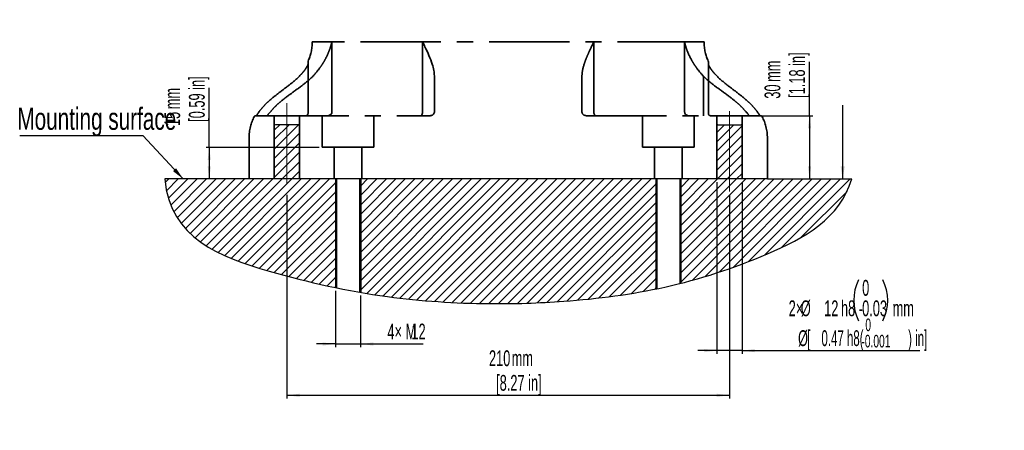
# Model space of a CAD drawing. Header units: millimetres. Extents: x 119 to 284, y 42 to 265.
# Tile 1 of 2: x 124 to 280, y 42 to 107. Entities that reach past the tile are written whole.
import ezdxf

# ---------------------------------------------------------------- set-up
doc = ezdxf.new("R2010")
doc.units = ezdxf.units.MM
doc.linetypes.add('CENTERX2', pattern=[20.32, 12.7, -2.54, 2.54, -2.54])
doc.layers.add('实线层', color=7, linetype='Continuous', lineweight=25)
doc.layers.add('标注层', color=7, linetype='Continuous')
doc.layers.add('细线层', color=7, linetype='Continuous')
doc.styles.add('SLDTEXTSTYLE0', font='TXT', dxfattribs={"width": 0.605})
doc.styles.add('SLDTEXTSTYLE1', font='TXT', dxfattribs={"width": 0.363})
doc.styles.add('SLDTEXTSTYLE2', font='TXT', dxfattribs={"width": 0.542778})
doc.styles.add('SLDTEXTSTYLE3', font='TXT', dxfattribs={"width": 0.7})
doc.dimstyles.new('SLDDIMSTYLE0', dxfattribs={"dimtxt": 2.5, "dimasz": 2, "dimexe": 0, "dimexo": 0.0625, "dimtad": 2, "dimlfac": 3, "dimrnd": 1e-09, "dimzin": 12, "dimdsep": 46, "dimtxsty": 'SLDTEXTSTYLE1', "dimsah": 1, "dimcen": 0.09, "dimadec": 0, "dimazin": 3, "dimtfac": 1, "dimtofl": 0, "dimtmove": 0, "dimatfit": 3, "dimfxl": 0, "dimfrac": 2, "dimtolj": 1, "dimtzin": 12, "dimarcsym": 0})
doc.dimstyles.new('SLDDIMSTYLE5', dxfattribs={"dimtxt": 2.5, "dimasz": 2, "dimexe": 0, "dimexo": 0.0625, "dimtad": 2, "dimlfac": 3, "dimrnd": 1e-09, "dimzin": 12, "dimdsep": 46, "dimtxsty": 'SLDTEXTSTYLE1', "dimsah": 1, "dimcen": 0.09, "dimadec": 0, "dimazin": 3, "dimtfac": 1, "dimtmove": 0, "dimatfit": 0, "dimfxl": 0, "dimfrac": 2, "dimtolj": 1, "dimtzin": 12, "dimarcsym": 0})
doc.dimstyles.new('SLDDIMSTYLE6', dxfattribs={"dimtxt": 2.5, "dimasz": 2, "dimexe": 0, "dimexo": 0.0625, "dimtad": 2, "dimlfac": 3, "dimrnd": 1e-09, "dimzin": 12, "dimdsep": 46, "dimtxsty": 'SLDTEXTSTYLE1', "dimsah": 1, "dimcen": 0.09, "dimadec": 0, "dimazin": 3, "dimtol": 1, "dimtm": 0.027, "dimtfac": 1, "dimtmove": 0, "dimatfit": 0, "dimfxl": 0, "dimfrac": 2, "dimtolj": 1, "dimarcsym": 0})
doc.dimstyles.new('SLDDIMSTYLE7', dxfattribs={"dimtxt": 0.18, "dimasz": 2, "dimexe": 0, "dimexo": 0.0625, "dimgap": 0, "dimtad": 0, "dimtih": 1, "dimtoh": 1, "dimdec": 0, "dimrnd": 1e-09, "dimzin": 0, "dimdsep": 46, "dimtxsty": 'Standard', "dimsah": 1, "dimcen": 0.09, "dimadec": 0, "dimazin": 0, "dimtfac": 2, "dimtdec": 0, "dimtofl": 0, "dimtmove": 0, "dimatfit": 3, "dimfxl": 0, "dimfrac": 2, "dimtolj": 1, "dimtzin": 0, "dimarcsym": 0})

# ---------------------------------------------------------------- blocks, each defined once
blk = doc.blocks.new('SW_NOTE_1')
at = {"layer": '标注层', "color": 0, "char_height": 2, "attachment_point": 1, "style": 'SLDTEXTSTYLE0'}
for s, insert in [('0', (0.62, 2.58)), ('-0.001', (0, 0))]:
    blk.add_mtext(s, dxfattribs=dict(at, insert=insert))
blk = doc.blocks.new('_D_8')
at = {"layer": '标注层'}
for p, q in [((173.94, 64.07), (173.94, 55.16)), ((177.94, 63.31), (177.94, 55.16)), ((173.94, 55.66), (170.94, 55.66)), ((173.94, 55.66), (177.94, 55.66)), ((177.94, 55.66), (187.84, 55.66))]:
    blk.add_line(p, q, dxfattribs=at)
for points in [[(173.94, 55.66), (171.94, 55.91), (171.94, 55.41)], [(177.94, 55.66), (179.94, 55.41), (179.94, 55.91)]]:
    blk.add_solid(points, dxfattribs=at)
at = {"layer": '标注层', "char_height": 2.5, "attachment_point": 1, "style": 'SLDTEXTSTYLE0'}
for s, insert in [('4× M', (182.17, 58.88)), ('12', (185.97, 58.88))]:
    blk.add_mtext(s, dxfattribs=dict(at, insert=insert))
blk = doc.blocks.new('_D_9')
at = {"layer": '标注层'}
for p, q in [((153.99, 86.73), (153.99, 96.14)), ((171.36, 86.73), (153.49, 86.73)), ((153.99, 86.73), (153.99, 81.73)), ((163.78, 81.73), (153.49, 81.73))]:
    blk.add_line(p, q, dxfattribs=at)
for points in [[(153.99, 86.73), (153.74, 84.73), (154.24, 84.73)], [(153.99, 81.73), (154.24, 83.73), (153.74, 83.73)]]:
    blk.add_solid(points, dxfattribs=at)
at = {"layer": '标注层', "char_height": 2.5, "attachment_point": 1, "rotation": 90, "style": 'SLDTEXTSTYLE0'}
for s, insert in [('[0.59 in]', (150.77, 90.76)), ('mm', (146.88, 92.75)), ('15', (146.88, 90.09))]:
    blk.add_mtext(s, dxfattribs=dict(at, insert=insert))
blk = doc.blocks.new('_D_10')
at = {"layer": '标注层'}
for p, q in [((248.95, 91.73), (248.95, 100.23)), ((238.78, 91.73), (249.45, 91.73)), ((248.95, 91.73), (248.95, 81.73)), ((242.78, 81.73), (249.45, 81.73))]:
    blk.add_line(p, q, dxfattribs=at)
for points in [[(248.95, 91.73), (248.7, 89.73), (249.2, 89.73)], [(248.95, 81.73), (249.2, 83.73), (248.7, 83.73)]]:
    blk.add_solid(points, dxfattribs=at)
at = {"layer": '标注层', "char_height": 2.5, "attachment_point": 1, "rotation": 90, "style": 'SLDTEXTSTYLE0'}
for s, insert in [('[1.18 in]', (245.72, 94.54)), ('mm', (241.83, 97.07)), ('30', (241.83, 94.42))]:
    blk.add_mtext(s, dxfattribs=dict(at, insert=insert))
blk = doc.blocks.new('_D_11')
at = {"layer": '标注层'}
for p, q in [((234.28, 81.23), (234.28, 54.11)), ((238.28, 81.23), (238.28, 54.11)), ((234.28, 54.61), (231.28, 54.61)), ((238.28, 54.61), (234.28, 54.61)), ((238.28, 54.61), (266.38, 54.61))]:
    blk.add_line(p, q, dxfattribs=at)
for centre, start, end in [((263.15, 62.55), 153.4349, 206.5651), ((254.1, 62.55), 333.4349, 26.5651)]:
    blk.add_arc(centre, 7.21, start, end, dxfattribs=at)
for points in [[(234.28, 54.61), (232.28, 54.86), (232.28, 54.36)], [(238.28, 54.61), (240.28, 54.36), (240.28, 54.86)]]:
    blk.add_solid(points, dxfattribs=at)
at = {"layer": '标注层', "char_height": 2.5, "attachment_point": 1}
for s, insert, style in [('0', (257.27, 65.78), 'SLDTEXTSTYLE0'), ('2×', (245.65, 62.55), 'SLDTEXTSTYLE0'), ('%%c', (247.57, 62.55), 'SLDTEXTSTYLE0'), ('12', (251.26, 62.55), 'SLDTEXTSTYLE0'), ('h8', (253.92, 62.55), 'SLDTEXTSTYLE0'), ('0.03', (257.27, 62.55), 'SLDTEXTSTYLE0'), ('-', (256.71, 62.55), 'SLDTEXTSTYLE0'), ('mm', (262.09, 62.55), 'SLDTEXTSTYLE0'), ('%%c', (247.13, 57.83), 'SLDTEXTSTYLE0'), ('[', (248.54, 57.83), 'SLDTEXTSTYLE0'), ('0.47 h8(              ) in]', (250.83, 57.83), 'SLDTEXTSTYLE2')]:
    blk.add_mtext(s, dxfattribs=dict(at, insert=insert, style=style))
blk = doc.blocks.new('_D_12')
at = {"layer": '标注层'}
for p, q in [((166.28, 79.23), (166.28, 47.05)), ((236.28, 79.23), (236.28, 47.05)), ((166.28, 47.55), (236.28, 47.55))]:
    blk.add_line(p, q, dxfattribs=at)
for points in [[(166.28, 47.55), (168.28, 47.3), (168.28, 47.8)], [(236.28, 47.55), (234.28, 47.8), (234.28, 47.3)]]:
    blk.add_solid(points, dxfattribs=at)
at = {"layer": '标注层', "char_height": 2.5, "attachment_point": 1, "style": 'SLDTEXTSTYLE0'}
for s, insert in [('210', (198.24, 54.66)), ('mm', (201.83, 54.66)), ('[8.27 in]', (199.37, 50.77))]:
    blk.add_mtext(s, dxfattribs=dict(at, insert=insert))
blk = doc.blocks.new('SW_NOTE_2')
at = {"layer": '标注层', "color": 0}
blk.add_line((-19.48, 0), (0, 0), dxfattribs=at)
at = {"layer": '标注层', "color": 0, "insert": (-19.85, 4.41), "char_height": 3.5, "attachment_point": 1, "style": 'SLDTEXTSTYLE3'}
blk.add_mtext('Mounting surface', dxfattribs=at)

msp = doc.modelspace()

# ---------------------------------------------------------------- hatches: boundary and pattern name
at = {"layer": '标注层'}
h = msp.add_hatch(dxfattribs=at)
h.set_pattern_fill('ANSI31', color=256, scale=0.333333, style=0)
edge = h.paths.add_edge_path(flags=0)
edge.add_arc((164.445709, 90.127176), 0.166667, 90, 180)
edge.add_line((164.279042, 90.127176), (164.279042, 81.732997))
edge.add_line((164.279042, 81.732997), (168.279042, 81.732997))
edge.add_line((168.279042, 81.732997), (168.279042, 90.127176))
edge.add_arc((168.112375, 90.127176), 0.166667, 0, 90)
edge.add_line((168.112375, 90.293842), (164.445709, 90.293842))
h = msp.add_hatch(dxfattribs=at)
h.set_pattern_fill('ANSI31', color=256, scale=0.333333, style=0)
edge = h.paths.add_edge_path(flags=0)
edge.add_arc((234.445709, 90.127176), 0.166667, 90, 180)
edge.add_line((234.279042, 90.127176), (234.279042, 81.732997))
edge.add_line((234.279042, 81.732997), (238.279042, 81.732997))
edge.add_line((238.279042, 81.732997), (238.279042, 90.127176))
edge.add_arc((238.112375, 90.127176), 0.166667, 0, 90)
edge.add_line((238.112375, 90.293842), (234.445709, 90.293842))
h = msp.add_hatch(dxfattribs=at)
h.set_pattern_fill('ANSI31', color=256, scale=0.333333, style=0)
edge = h.paths.add_edge_path(flags=0)
edge.add_line((164.279042, 81.732997), (146.945709, 81.732997))
edge.add_spline(control_points=[(146.945709, 81.732997), (147.807583, 72.30344), (159.435717, 68.06549), (170.462074, 65.293293), (173.942834, 64.572118)], knot_values=[0, 0, 0, 0, 0.191076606, 0.2791265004, 0.2791265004, 0.2791265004, 0.2791265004], weights=[1, 1, 1, 1, 1], degree=3, periodic=0)
edge.add_line((173.942834, 64.572118), (173.942834, 81.732997))
edge.add_line((173.942834, 81.732997), (168.279042, 81.732997))
edge.add_line((168.279042, 81.732997), (164.279042, 81.732997))
h = msp.add_hatch(dxfattribs=at)
h.set_pattern_fill('ANSI31', color=256, scale=0.333333, style=0)
edge = h.paths.add_edge_path(flags=0)
edge.add_line((173.942834, 81.732997), (173.942834, 64.572118))
edge.add_spline(control_points=[(173.942834, 64.572118), (174.009499, 64.558306), (174.076166, 64.54455), (174.142834, 64.53085)], knot_values=[0.2791265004, 0.2791265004, 0.2791265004, 0.2791265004, 0.280812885, 0.280812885, 0.280812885, 0.280812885], weights=[1, 1, 1, 1], degree=3, periodic=0)
edge.add_line((174.142834, 64.53085), (174.142834, 81.732997))
edge.add_line((174.142834, 81.732997), (173.942834, 81.732997))
h = msp.add_hatch(dxfattribs=at)
h.set_pattern_fill('ANSI31', color=256, scale=0.333333, style=0)
edge = h.paths.add_edge_path(flags=0)
edge.add_line((177.742834, 81.732997), (177.742834, 63.846766))
edge.add_spline(control_points=[(177.742834, 63.846766), (177.809491, 63.835143), (177.876158, 63.823576), (177.942834, 63.812066)], knot_values=[0.3111346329, 0.3111346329, 0.3111346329, 0.3111346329, 0.3128159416, 0.3128159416, 0.3128159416, 0.3128159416], weights=[1, 1, 1, 1], degree=3, periodic=0)
edge.add_line((177.942834, 63.812066), (177.942834, 81.732997))
edge.add_line((177.942834, 81.732997), (177.742834, 81.732997))
h = msp.add_hatch(dxfattribs=at)
h.set_pattern_fill('ANSI31', color=256, scale=0.333333, style=0)
edge = h.paths.add_edge_path(flags=0)
edge.add_line((177.942834, 81.732997), (177.942834, 63.812066))
edge.add_spline(control_points=[(177.942834, 63.812066), (179.345527, 63.569931), (186.021138, 62.54063), (196.843735, 61.829215), (211.016606, 62.281299), (219.844718, 63.374701), (224.61525, 64.347864)], knot_values=[0.3128159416, 0.3128159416, 0.3128159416, 0.3128159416, 0.3481863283, 0.4806389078, 0.5774815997, 0.6977613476, 0.6977613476, 0.6977613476, 0.6977613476], weights=[1, 1, 1, 1, 1, 1, 1], degree=3, periodic=0)
edge.add_line((224.61525, 64.347864), (224.61525, 81.732997))
edge.add_line((224.61525, 81.732997), (177.942834, 81.732997))
h = msp.add_hatch(dxfattribs=at)
h.set_pattern_fill('ANSI31', color=256, scale=0.333333, style=0)
edge = h.paths.add_edge_path(flags=0)
edge.add_line((224.61525, 81.732997), (224.61525, 64.347864))
edge.add_spline(control_points=[(224.61525, 64.347864), (224.68194, 64.361469), (224.748607, 64.375145), (224.81525, 64.388893)], knot_values=[0.6977613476, 0.6977613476, 0.6977613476, 0.6977613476, 0.6994428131, 0.6994428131, 0.6994428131, 0.6994428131], weights=[1, 1, 1, 1], degree=3, periodic=0)
edge.add_line((224.81525, 64.388893), (224.81525, 81.732997))
edge.add_line((224.81525, 81.732997), (224.61525, 81.732997))
h = msp.add_hatch(dxfattribs=at)
h.set_pattern_fill('ANSI31', color=256, scale=0.333333, style=0)
edge = h.paths.add_edge_path(flags=0)
edge.add_line((228.41525, 81.732997), (228.41525, 65.209258))
edge.add_spline(control_points=[(228.41525, 65.209258), (228.481939, 65.225927), (228.548605, 65.242673), (228.61525, 65.259496)], knot_values=[0.7299250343, 0.7299250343, 0.7299250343, 0.7299250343, 0.7316301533, 0.7316301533, 0.7316301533, 0.7316301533], weights=[1, 1, 1, 1], degree=3, periodic=0)
edge.add_line((228.61525, 65.259496), (228.61525, 81.732997))
edge.add_line((228.61525, 81.732997), (228.41525, 81.732997))
h = msp.add_hatch(dxfattribs=at)
h.set_pattern_fill('ANSI31', color=256, scale=0.333333, style=0)
edge = h.paths.add_edge_path(flags=0)
edge.add_line((228.61525, 81.732997), (228.61525, 65.259496))
edge.add_spline(control_points=[(228.61525, 65.259496), (233.233721, 66.425353), (243.48294, 69.917923), (253.833949, 75.487258), (255.612375, 81.732997)], knot_values=[0.7316301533, 0.7316301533, 0.7316301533, 0.7316301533, 0.8497950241, 1, 1, 1, 1], weights=[1, 1, 1, 1, 1], degree=3, periodic=0)
edge.add_line((255.612375, 81.732997), (242.279042, 81.732997))
edge.add_line((242.279042, 81.732997), (238.279042, 81.732997))
edge.add_line((238.279042, 81.732997), (234.279042, 81.732997))
edge.add_line((234.279042, 81.732997), (228.61525, 81.732997))

# ---------------------------------------------------------------- linework, layer by layer
at = {"color": 179, "linetype": 'Continuous', "lineweight": 35}
for p, q in [((173.39411, 103.399647), (170.279025, 103.399647)), ((189.612358, 97.976934), (189.605456, 98.044573)), ((212.94999, 98.042193), (212.945692, 97.976934)), ((234.279042, 81.732997), (234.279042, 91.732997)), ((238.279042, 91.732997), (238.279042, 81.732997))]:
    msp.add_line(p, q, dxfattribs=at)
at = {"color": 179, "linetype": 'CENTERX2', "lineweight": 35}
for p, q in [((231.279042, 103.399664), (171.279042, 103.399664)), ((232.279042, 103.399664), (231.279042, 103.399664)), ((232.945709, 92.066331), (232.945709, 100.229338)), ((163.351683, 91.73298), (188.945691, 91.73298)), ((171.8595, 91.732997), (171.8595, 86.732997)), ((180.026167, 86.732997), (180.026167, 91.738226)), ((213.612359, 91.73298), (239.206367, 91.73298)), ((233.279042, 91.732997), (234.279042, 91.732997)), ((234.279042, 91.732997), (238.279042, 91.732997)), ((238.279042, 91.732997), (241.161299, 91.732997)), ((242.279042, 81.732997), (242.279042, 88.149664)), ((171.8595, 86.732997), (173.776167, 86.732997)), ((173.776167, 86.732997), (173.776167, 81.732997)), ((178.1095, 86.732997), (173.776167, 86.732997)), ((178.1095, 81.732997), (178.1095, 86.732997)), ((178.1095, 86.732997), (180.026167, 86.732997))]:
    msp.add_line(p, q, dxfattribs=at)
at = {"color": 8, "linetype": 'CENTERX2', "lineweight": 35}
for p, q in [((173.39411, 103.399647), (173.39411, 92.399647)), ((187.735337, 92.399647), (187.735337, 103.399647)), ((214.822714, 103.399646), (214.822714, 92.399648)), ((229.16394, 92.399648), (229.16394, 103.399647)), ((232.162318, 97.976934), (232.162317, 92.399648))]:
    msp.add_line(p, q, dxfattribs=at)
at = {"color": 7, "linetype": 'CENTERX2', "lineweight": 18}
for p, q in [((232.279042, 103.399664), (231.279042, 103.399664)), ((232.945709, 92.066331), (232.945709, 100.229338)), ((171.8595, 86.732997), (171.8595, 91.732997)), ((180.026167, 91.738226), (180.026167, 86.732997)), ((234.279042, 91.732997), (233.279042, 91.732997)), ((241.161299, 91.732997), (238.279042, 91.732997)), ((242.279042, 81.732997), (242.279042, 88.149664)), ((173.776167, 86.732997), (171.8595, 86.732997)), ((173.776167, 81.732997), (173.776167, 86.732997)), ((180.026167, 86.732997), (178.1095, 86.732997)), ((178.1095, 86.732997), (178.1095, 81.732997))]:
    msp.add_line(p, q, dxfattribs=at)
at = {"color": 8, "linetype": 'Continuous', "lineweight": 35}
for p, q in [((187.650028, 91.928242), (187.60589, 91.845333)), ((187.68625, 92.029266), (187.650028, 91.928242)), ((187.713165, 92.144524), (187.68625, 92.029266)), ((187.72974, 92.269586), (187.713165, 92.144524)), ((187.735337, 92.399647), (187.72974, 92.269586)), ((214.828311, 92.269587), (214.822714, 92.399648)), ((214.844886, 92.144525), (214.828311, 92.269587)), ((214.871801, 92.029267), (214.844886, 92.144525)), ((214.908023, 91.928243), (214.871801, 92.029267)), ((214.952161, 91.845334), (214.908023, 91.928243)), ((232.162317, 91.73298), (232.162317, 92.399648)), ((187.500897, 91.74579), (187.444074, 91.73298)), ((187.555536, 91.783727), (187.500897, 91.74579)), ((187.60589, 91.845333), (187.555536, 91.783727)), ((215.002515, 91.783727), (214.952161, 91.845334)), ((215.057154, 91.74579), (215.002515, 91.783727)), ((215.113977, 91.73298), (215.057154, 91.74579))]:
    msp.add_line(p, q, dxfattribs=at)
at = {"color": 7, "linetype": 'CENTERX2', "lineweight": 18}
for centre, start, end in [((232.612375, 100.229338), 0, 24.75582583), ((233.279042, 92.066331), 180, 270), ((241.161299, 91.399664), 28.24889777, 90)]:
    msp.add_arc(centre, 0.333333, start, end, dxfattribs=at)
at = {"color": 179, "linetype": 'CENTERX2', "lineweight": 35}
for centre, start, end in [((232.612375, 100.229338), 0, 24.75582583), ((233.279042, 92.066331), 180, 270), ((241.161299, 91.399664), 28.24889777, 90)]:
    msp.add_arc(centre, 0.333333, start, end, dxfattribs=at)
at = {"color": 8, "linetype": 'Continuous', "lineweight": 35}
for centre, start, end in [((172.759069, 92.367833), 273.18855641, 2.86796358), ((229.798981, 92.367834), 177.13203642, 266.81144359)]:
    msp.add_arc(centre, 0.635838, start, end, dxfattribs=at)
at = {"color": 8, "linetype": 'CENTERX2', "lineweight": 35}
for points, knots in [([(170.395732, 97.976934), (170.770264, 98.386386), (171.118463, 98.802392), (171.595124, 99.447217), (171.746464, 99.665548), (172.033503, 100.110125), (172.169632, 100.337199), (172.42289, 100.794529), (172.540277, 101.025038), (172.757487, 101.49044), (172.857446, 101.725697), (173.039853, 102.199273), (173.122224, 102.437294), (173.233361, 102.796541), (173.268335, 102.916658), (173.317773, 103.097425), (173.33375, 103.157785), (173.364701, 103.278681), (173.379842, 103.33993), (173.39411, 103.399647)], [0, 0, 0, 0, 0.25, 0.25, 0.375, 0.375, 0.5, 0.5, 0.625, 0.625, 0.75, 0.75, 0.875, 0.875, 0.9375, 0.9375, 0.96875, 0.96875, 1, 1, 1, 1]), ([(214.822714, 103.399646), (214.821134, 103.396433), (214.787786, 103.328622), (214.524006, 102.790745), (214.147028, 102.00344), (213.726491, 101.043089), (213.371164, 100.142956), (213.113525, 99.306547), (212.971711, 98.561498), (212.956928, 98.208072), (212.94999, 98.042193)], [0, 0, 0, 0, 0.0016888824, 0.0356357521, 0.2830533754, 0.4197809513, 0.5574520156, 0.7816215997, 0.8975053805, 1, 1, 1, 1]), ([(232.162318, 97.976934), (231.787602, 98.386588), (231.437798, 98.804362), (230.957891, 99.454258), (230.805114, 99.675023), (230.516013, 100.123922), (230.381254, 100.349559), (230.004591, 101.031507), (229.790208, 101.492923), (229.518403, 102.198808), (229.436076, 102.436517), (229.324743, 102.796353), (229.289736, 102.916585), (229.240283, 103.097403), (229.224309, 103.157755), (229.193364, 103.278621), (229.178297, 103.339557), (229.16394, 103.399647)], [0, 0, 0, 0, 0.25, 0.25, 0.375, 0.375, 0.5, 0.5, 0.75, 0.75, 0.875, 0.875, 0.9375, 0.9375, 0.96875, 0.96875, 1, 1, 1, 1]), ([(170.395732, 97.976934), (169.876841, 97.461232), (169.316736, 96.997956), (168.164159, 96.112576), (167.571236, 95.691046), (166.394733, 94.836102), (165.810453, 94.402869), (164.980067, 93.703041), (164.710953, 93.461322), (164.196004, 92.9523), (163.950141, 92.685026), (163.720752, 92.399647)], [0, 0, 0, 0, 0.25, 0.25, 0.5, 0.5, 0.75, 0.75, 0.875, 0.875, 1, 1, 1, 1]), ([(238.837298, 92.399647), (238.607095, 92.686039), (238.360589, 92.95386), (237.84476, 93.463512), (237.575406, 93.705309), (236.74481, 94.405026), (236.161301, 94.837587), (234.985117, 95.69226), (234.392346, 96.113712), (233.240319, 96.99877), (232.680619, 97.461818), (232.162318, 97.976934)], [0, 0, 0, 0, 0.125, 0.125, 0.25, 0.25, 0.5, 0.5, 0.75, 0.75, 1, 1, 1, 1])]:
    msp.add_open_spline(points, degree=3, knots=knots, dxfattribs=at)
at = {"color": 8, "linetype": 'Continuous', "lineweight": 35}
for points, knots in [([(189.605456, 98.044573), (189.586869, 98.326039), (189.548198, 98.911624), (189.251898, 99.96922), (188.772319, 101.216997), (188.230636, 102.383026), (187.884955, 103.094905), (187.760805, 103.347834), (187.747791, 103.374322), (187.736917, 103.396433), (187.735337, 103.399647)], [0, 0, 0, 0, 0.1727187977, 0.3593398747, 0.612091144, 0.865192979, 0.9860644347, 0.9883727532, 0.998310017, 1, 1, 1, 1]), ([(163.720752, 92.399647), (163.642435, 92.334692), (163.568307, 92.266865), (163.466444, 92.158954), (163.434374, 92.122189), (163.376827, 92.049104), (163.350773, 92.012007), (163.308278, 91.940588), (163.29186, 91.906332), (163.271475, 91.844309), (163.267844, 91.817418), (163.273234, 91.774536), (163.282452, 91.758299), (163.310351, 91.737785), (163.329235, 91.73298), (163.351683, 91.73298)], [0, 0, 0, 0, 0.25, 0.25, 0.375, 0.375, 0.5, 0.5, 0.625, 0.625, 0.75, 0.75, 0.875, 0.875, 1, 1, 1, 1]), ([(239.206367, 91.73298), (239.228816, 91.73298), (239.247447, 91.737671), (239.27552, 91.758171), (239.284718, 91.774243), (239.290233, 91.817145), (239.286423, 91.844768), (239.266351, 91.905846), (239.250047, 91.940063), (239.186383, 92.047248), (239.125671, 92.122792), (238.991007, 92.2656), (238.915699, 92.334623), (238.837298, 92.399647)], [0, 0, 0, 0, 0.125, 0.125, 0.25, 0.25, 0.375, 0.375, 0.5, 0.5, 0.75, 0.75, 1, 1, 1, 1])]:
    msp.add_open_spline(points, degree=3, knots=knots, dxfattribs=at)
at = {"color": 5, "linetype": 'CENTERX2', "lineweight": 0}
msp.add_open_spline([(232.915075, 100.368922), (232.515256, 101.235966), (232.279042, 102.227758), (232.279042, 103.399664)], degree=3, dxfattribs=at)
at = {"color": 179, "linetype": 'CENTERX2', "lineweight": 35}
for points in [[(232.915075, 100.368922), (232.515256, 101.235966), (232.279042, 102.227758), (232.279042, 103.399664)], [(242.279042, 88.149664), (242.279042, 89.495048), (241.967718, 90.603047), (241.454932, 91.557432)]]:
    msp.add_open_spline(points, degree=3, dxfattribs=at)
for points, knots in [([(232.945709, 99.802338), (232.949953, 99.792772), (233.006226, 99.665942), (233.159523, 99.394519), (233.406192, 99.012153), (233.694285, 98.633451), (233.909493, 98.395055), (234.017041, 98.275919)], [0, 0, 0, 0, 0.0202826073, 0.2689151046, 0.5177293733, 0.7589901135, 1, 1, 1, 1]), ([(234.017041, 98.275919), (234.537703, 97.721029), (235.108847, 97.2273), (236.287644, 96.284074), (236.895883, 95.835285), (238.096567, 94.918568), (238.690015, 94.45075), (239.523663, 93.684808), (239.791017, 93.419608), (240.295472, 92.860797), (240.533171, 92.566258), (240.748794, 92.255528)], [0, 0, 0, 0, 0.25, 0.25, 0.5, 0.5, 0.75, 0.75, 0.875, 0.875, 1, 1, 1, 1]), ([(189.612358, 92.399647), (189.612358, 92.686039), (189.612358, 92.95386), (189.612358, 93.463512), (189.612358, 93.705309), (189.612358, 94.405026), (189.612358, 94.837587), (189.612358, 95.69226), (189.612358, 96.113712), (189.612358, 96.99877), (189.612358, 97.461818), (189.612358, 97.976934)], [0, 0, 0, 0, 0.125, 0.125, 0.25, 0.25, 0.5, 0.5, 0.75, 0.75, 1, 1, 1, 1]), ([(212.945692, 97.976934), (212.945692, 97.461232), (212.945692, 96.997956), (212.945692, 96.112576), (212.945692, 95.691046), (212.945692, 94.836102), (212.945692, 94.402869), (212.945692, 93.703041), (212.945692, 93.461322), (212.945692, 92.9523), (212.945692, 92.685026), (212.945692, 92.399647)], [0, 0, 0, 0, 0.25, 0.25, 0.5, 0.5, 0.75, 0.75, 0.875, 0.875, 1, 1, 1, 1]), ([(241.110888, 91.732997), (241.095983, 91.753875), (241.056804, 91.808753), (240.971186, 91.934421), (240.858661, 92.099228), (240.771044, 92.226603), (240.72403, 92.293875), (240.720307, 92.299202)], [0, 0, 0, 0, 0.1513198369, 0.3977460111, 0.6755540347, 0.9743080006, 1, 1, 1, 1])]:
    msp.add_open_spline(points, degree=3, knots=knots, dxfattribs=at)
at = {"color": 179, "linetype": 'Continuous', "lineweight": 35}
for points, knots in [([(188.945691, 91.73298), (188.991714, 91.73298), (189.038444, 91.737671), (189.133636, 91.758171), (189.182083, 91.774243), (189.273871, 91.817145), (189.318517, 91.844768), (189.396303, 91.905846), (189.43084, 91.940063), (189.519128, 92.047248), (189.55678, 92.122792), (189.603042, 92.2656), (189.612358, 92.334623), (189.612358, 92.399647)], [0, 0, 0, 0, 0.125, 0.125, 0.25, 0.25, 0.375, 0.375, 0.5, 0.5, 0.75, 0.75, 1, 1, 1, 1]), ([(212.945692, 92.399647), (212.945692, 92.334692), (212.95469, 92.266865), (212.98951, 92.158954), (213.004759, 92.122189), (213.043782, 92.049104), (213.068009, 92.012007), (213.126719, 91.940588), (213.161132, 91.906332), (213.240115, 91.844309), (213.283715, 91.817418), (213.375221, 91.774536), (213.42402, 91.758299), (213.518882, 91.737785), (213.566337, 91.73298), (213.612359, 91.73298)], [0, 0, 0, 0, 0.25, 0.25, 0.375, 0.375, 0.5, 0.5, 0.625, 0.625, 0.75, 0.75, 0.875, 0.875, 1, 1, 1, 1])]:
    msp.add_open_spline(points, degree=3, knots=knots, dxfattribs=at)
at = {"layer": '实线层'}
for p, q in [((234.445709, 90.293842), (238.112375, 90.293842)), ((234.279042, 81.732997), (164.279042, 81.732997)), ((174.142834, 81.732997), (174.142834, 64.53085)), ((177.742834, 81.732997), (177.742834, 63.846766)), ((242.279042, 81.732997), (234.279042, 81.732997)), ((242.279042, 81.732997), (255.612375, 81.732997))]:
    msp.add_line(p, q, dxfattribs=at)
for centre, start, end in [((234.445709, 90.127176), 90, 180), ((238.112375, 90.127176), 0, 90)]:
    msp.add_arc(centre, 0.166667, start, end, dxfattribs=at)
msp.add_open_spline([(146.945709, 81.732997), (147.807583, 72.30344), (162.312681, 67.016962), (181.043024, 62.867863), (196.843735, 61.829215), (211.518163, 62.297298), (226.530354, 64.235042), (242.65377, 69.47179), (253.833949, 75.487258), (255.612375, 81.732997)], degree=3, knots=[0, 0, 0, 0, 0.191076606, 0.3481863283, 0.4806389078, 0.5774815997, 0.7101323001, 0.8497950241, 1, 1, 1, 1], dxfattribs=at)
at = {"layer": '标注层', "color": 179, "linetype": 'CENTERX2', "lineweight": 35}
for p, q in [((169.612375, 92.066331), (169.612375, 100.229338)), ((164.279042, 91.732997), (161.396785, 91.732997)), ((168.279042, 91.732997), (164.279042, 91.732997)), ((169.279042, 91.732997), (168.279042, 91.732997)), ((222.531917, 86.732997), (222.531917, 91.738226)), ((230.698583, 91.732997), (230.698583, 86.732997)), ((160.279042, 81.732997), (160.279042, 88.149664)), ((224.448583, 86.732997), (222.531917, 86.732997)), ((224.448583, 86.732997), (228.781917, 86.732997)), ((224.448583, 81.732997), (224.448583, 86.732997)), ((228.781917, 86.732997), (228.781917, 81.732997)), ((230.698583, 86.732997), (228.781917, 86.732997))]:
    msp.add_line(p, q, dxfattribs=at)
at = {"layer": '标注层', "linetype": 'CENTERX2', "lineweight": 18}
for p, q in [((169.612375, 92.066331), (169.612375, 100.229338)), ((166.279042, 93.732997), (166.279042, 79.732997)), ((236.279042, 79.732997), (236.279042, 93.732997)), ((161.396785, 91.732997), (164.279042, 91.732997)), ((168.279042, 91.732997), (169.279042, 91.732997)), ((222.531917, 91.738226), (222.531917, 86.732997)), ((230.698583, 86.732997), (230.698583, 91.732997)), ((160.279042, 81.732997), (160.279042, 88.149664)), ((222.531917, 86.732997), (224.448583, 86.732997)), ((224.448583, 86.732997), (224.448583, 81.732997)), ((228.781917, 86.732997), (230.698583, 86.732997)), ((228.781917, 81.732997), (228.781917, 86.732997))]:
    msp.add_line(p, q, dxfattribs=at)
at = {"layer": '标注层', "color": 179, "lineweight": 35}
for p, q in [((164.279042, 91.732997), (164.279042, 81.732997)), ((168.279042, 81.732997), (168.279042, 91.732997))]:
    msp.add_line(p, q, dxfattribs=at)
at = {"layer": '标注层', "color": 7, "linetype": 'Continuous', "lineweight": 25}
for p, q in [((168.112375, 90.293842), (164.445709, 90.293842)), ((224.81525, 81.732997), (224.81525, 64.388893)), ((228.41525, 81.732997), (228.41525, 65.209258))]:
    msp.add_line(p, q, dxfattribs=at)
at = {"layer": '标注层'}
msp.add_line((164.279042, 81.732997), (146.945709, 81.732997), dxfattribs=at)
at = {"layer": '标注层', "color": 7, "linetype": 'Continuous', "lineweight": 18}
for p, q in [((224.61525, 81.732997), (224.61525, 64.347864)), ((228.61525, 81.732997), (228.61525, 65.259496))]:
    msp.add_line(p, q, dxfattribs=at)
at = {"layer": '标注层', "color": 179, "linetype": 'CENTERX2', "lineweight": 35}
for centre, start, end in [((169.945709, 100.229338), 155.24417417, 180), ((169.279042, 92.066331), 270, 0), ((161.396785, 91.399664), 90, 151.75110223)]:
    msp.add_arc(centre, 0.333333, start, end, dxfattribs=at)
at = {"layer": '标注层', "linetype": 'CENTERX2', "lineweight": 18}
for centre, start, end in [((169.945709, 100.229338), 155.24417417, 180), ((169.279042, 92.066331), 270, 0), ((161.396785, 91.399664), 90, 151.75110223)]:
    msp.add_arc(centre, 0.333333, start, end, dxfattribs=at)
at = {"layer": '标注层', "color": 7, "linetype": 'Continuous', "lineweight": 25}
for centre, start, end in [((164.445709, 90.127176), 90, 180), ((168.112375, 90.127176), 0, 90)]:
    msp.add_arc(centre, 0.166667, start, end, dxfattribs=at)
at = {"layer": '标注层', "color": 179, "linetype": 'CENTERX2', "lineweight": 35}
for points in [[(169.643008, 100.368922), (170.042828, 101.235966), (170.279042, 102.227758), (170.279042, 103.399664)], [(160.279042, 88.149664), (160.279042, 89.495048), (160.590366, 90.603047), (161.103152, 91.557432)]]:
    msp.add_open_spline(points, degree=3, dxfattribs=at)
at = {"layer": '标注层', "linetype": 'CENTERX2', "lineweight": 0}
msp.add_open_spline([(169.643008, 100.368922), (170.042828, 101.235966), (170.279042, 102.227758), (170.279042, 103.399664)], degree=3, dxfattribs=at)
at = {"layer": '标注层', "color": 179, "linetype": 'CENTERX2', "lineweight": 35}
for points, knots in [([(169.612375, 99.802338), (169.608131, 99.792772), (169.551857, 99.665942), (169.39856, 99.394519), (169.151892, 99.012153), (168.863799, 98.633451), (168.648591, 98.395055), (168.541043, 98.275919)], [0, 0, 0, 0, 0.0202826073, 0.2689151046, 0.5177293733, 0.7589901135, 1, 1, 1, 1]), ([(168.541043, 98.275919), (168.020381, 97.721029), (167.449237, 97.2273), (166.270439, 96.284074), (165.662201, 95.835285), (164.461517, 94.918568), (163.868068, 94.45075), (163.034421, 93.684808), (162.767066, 93.419608), (162.262612, 92.860797), (162.024913, 92.566258), (161.809289, 92.255528)], [0, 0, 0, 0, 0.25, 0.25, 0.5, 0.5, 0.75, 0.75, 0.875, 0.875, 1, 1, 1, 1]), ([(161.447195, 91.732997), (161.462101, 91.753875), (161.50128, 91.808753), (161.586898, 91.934421), (161.699422, 92.099228), (161.78704, 92.226603), (161.834054, 92.293875), (161.837777, 92.299202)], [0, 0, 0, 0, 0.1513198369, 0.3977460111, 0.6755540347, 0.9743080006, 1, 1, 1, 1])]:
    msp.add_open_spline(points, degree=3, knots=knots, dxfattribs=at)
at = {"layer": '细线层'}
for p, q in [((173.942834, 81.732997), (173.942834, 64.572118)), ((177.942834, 81.732997), (177.942834, 63.812066))]:
    msp.add_line(p, q, dxfattribs=at)

# ---------------------------------------------------------------- block references
at = {"layer": '标注层'}
for name, p in [('SW_NOTE_2', (143.489083, 88.589744)), ('SW_NOTE_1', (257.156457, 57.112541))]:
    msp.add_blockref(name, p, dxfattribs=at)

# ---------------------------------------------------------------- dimensions: what is measured, and where the dimension line sits
for base, p1, p2, text, picture, middle in [((248.945709, 81.732997), (238.279042, 91.732997), (242.279042, 81.732997), '<> mm\\P [1.18 in]', '_D_10', (248.945709, 96.993098)), ((153.99416, 81.732997), (171.8595, 86.732997), (164.279042, 81.732997), '<> mm\\P  [0.59 in]', '_D_9', (153.99416, 92.669537))]:
    dim = msp.add_linear_dim(base=base, p1=p1, p2=p2, angle=90, text=text, dimstyle='SLDDIMSTYLE0', dxfattribs=at)
    dim.commit()
    dim.dimension.update_dxf_attribs({"geometry": picture, "text_midpoint": middle, "dimtype": 160})
for base, p1, p2, text, dimstyle, picture, middle in [((234.279042, 54.60817), (238.279042, 81.732997), (234.279042, 81.732997), '2×%%c<>h8 mm\\P      [%%c0.47 h8(              ) in]', 'SLDDIMSTYLE6', '_D_11', (255.115211, 54.60817)), ((236.279042, 47.551469), (166.279042, 79.732997), (236.279042, 79.732997), '<> mm\\P  [8.27 in]', 'SLDDIMSTYLE0', '_D_12', (201.279042, 47.551469)), ((177.942834, 55.65813), (173.942834, 64.572118), (177.942834, 63.812066), '4× M<>', 'SLDDIMSTYLE5', '_D_8', (185.008197, 55.65813))]:
    dim = msp.add_linear_dim(base=base, p1=p1, p2=p2, text=text, dimstyle=dimstyle, dxfattribs=at)
    dim.commit()
    dim.dimension.update_dxf_attribs({"geometry": picture, "text_midpoint": middle, "dimtype": 160})

# ---------------------------------------------------------------- leaders
for points in [[(254.189242, 81.732997), (254.189242, 93.40252)], [(149.863606, 81.732997), (143.489083, 88.589744)]]:
    msp.add_leader(points, dimstyle='SLDDIMSTYLE7', dxfattribs=at)

doc.saveas('drawing.dxf')
